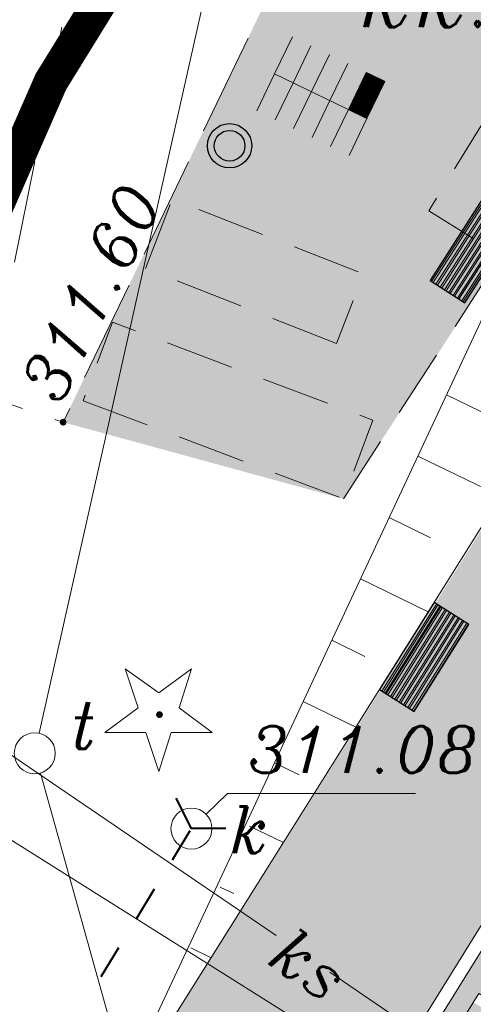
# Model space of a CAD drawing. Extents: x 4615668 to 9294084, y 5331114 to 10688993.
# Tile 136 of 181: x 4656428.97 to 4656435.6, y 5335104.4 to 5335118.77. Entities that reach past the tile are written whole.
import ezdxf
from ezdxf.enums import TextEntityAlignment as Align

# ---------------------------------------------------------------- set-up
doc = ezdxf.new("R2010")
doc.units = 0
doc.header["$MEASUREMENT"] = 0
for name, pattern in [('DASHDOT', [25.4, 12.7, -6.35, 0, -6.35]), ('KTCR', [1.5, 1, -0.5]), ('KTJZ01', [2, 1.5, -0.5]), ('l266_500', [1, 0.5, -0.5]), ('l423_500', [2, 1.5, -0.5]), ('l424_500', [1.5, 1, -0.5])]:
    doc.linetypes.add(name, pattern=pattern)
for name, color, linetype, lineweight in [('A_SZRAF', 253, 'Continuous', 5), ('A_widok', 8, 'Continuous', 0), ('chodnik', 7, 'l423_500', 13), ('jezdnia', 7, 'l424_500', 13), ('k', 7, 'Continuous', 13), ('k_elem_naziemne', 7, 'Continuous', 13), ('k_opis', 7, 'Continuous', 13), ('k_rzedne', 7, 'Continuous', 13), ('opisy_drog', 7, 'Continuous', 13), ('pkt_wys', 7, 'Continuous', 13), ('przepust', 7, 'l266_500', 40), ('t', 7, 'Continuous', 13), ('t_elem_naziemne', 7, 'Continuous', 13), ('w', 7, 'Continuous', 13), ('w_rzedne', 7, 'Continuous', 13), ('zielen', 7, 'Continuous', 13)]:
    doc.layers.add(name, color=color, linetype=linetype, lineweight=lineweight)
for name, color, linetype in [('hatcz', 253, 'Continuous'), ('OPIS', 7, 'Continuous'), ('proj_tt_ww', 5, 'Continuous'), ('projekt', 202, 'Continuous'), ('teren', 252, 'Continuous')]:
    doc.layers.add(name, color=color, linetype=linetype)
doc.styles.add('Style-ITALIC_1250', font='ITALIC_1250.shx')
doc.styles.add('txt', font='TXT', dxfattribs={"height": 0.2})

# ---------------------------------------------------------------- blocks, each defined once
blk = doc.blocks.new('506_5_1')
at = {"layer": 't_elem_naziemne', "color": 7, "linetype": 'Continuous', "lineweight": 13}
blk.add_circle((0, 0), 0.3, dxfattribs=at)
blk = doc.blocks.new('506_5')
at = {"layer": 'k_elem_naziemne', "color": 24, "linetype": 'Continuous', "lineweight": 13}
blk.add_circle((0, 0), 0.3, dxfattribs=at)
blk = doc.blocks.new('921_5')
at = {"layer": 'zielen', "linetype": 'Continuous', "lineweight": 13}
h = blk.add_hatch(color=96, dxfattribs=at)
edge = h.paths.add_edge_path()
edge.add_arc((0, 0), 0.05, 0, 360)
at = {"layer": 'zielen', "color": 96, "linetype": 'Continuous', "lineweight": 13, "flags": 128}
blk.add_lwpolyline([(-0.01, -0.83), (0.17, -0.26), (0.77, -0.26), (0.29, 0.1), (0.47, 0.67), (-0.01, 0.32), (-0.5, 0.67), (-0.31, 0.1), (-0.8, -0.26), (-0.2, -0.26)], close=True, dxfattribs=at)
blk = doc.blocks.new('801_5')
at = {"layer": 'pkt_wys', "linetype": 'Continuous', "lineweight": 13}
h = blk.add_hatch(color=7, dxfattribs=at)
edge = h.paths.add_edge_path()
edge.add_arc((0, 0), 0.05, 0, 360)
blk = doc.blocks.new('G$C3390F2A0')
at = {"layer": 'chodnik', "color": 7, "linetype": 'KTCR', "lineweight": 13, "flags": 128}
for points in [[(103.508, 143.938), (105.809, 147.489), (110.247, 153.753)], [(116.626, 108.389), (114.554, 108.033), (114.554, 108.033), (114.554, 108.033), (106.236, 113.966), (96.717, 119.999), (93.715, 121.509), (92.12, 123.324), (91.281, 125.389), (91.337, 127.664), (91.881, 128.75), (95.101, 136.793), (95.101, 136.793), (98.306, 145.43), (99.411, 145.057)]]:
    blk.add_lwpolyline(points, dxfattribs=at)
for points in [[(107.932, 150.924), (105.809, 147.489), (104.754, 148.14), (106.878, 151.576)], [(103.405, 146.208), (100.613, 147.301), (101.009, 148.313), (103.801, 147.219)], [(99.702, 145.37), (103.508, 143.938), (103.94, 145.085), (100.133, 146.517)]]:
    blk.add_lwpolyline(points, close=True, dxfattribs=at)
at = {"layer": 'jezdnia', "color": 7, "linetype": 'KTJZ01', "lineweight": 13, "flags": 128}
for points in [[(98.306, 145.43), (100.157, 154.619), (99.991, 161.063), (99.991, 161.063)], [(114.426, 159.847), (107.518, 157.234), (104.849, 154.962), (102.693, 151.862), (99.411, 145.057)]]:
    blk.add_lwpolyline(points, dxfattribs=at)
at = {"layer": 'k', "color": 24, "linetype": 'Continuous', "lineweight": 13}
for p, q in [((98, 140.639), (102.524, 137.562)), ((103.308, 137.03), (107.731, 134.023))]:
    blk.add_line(p, q, dxfattribs=at)
at = {"layer": 'k_rzedne', "color": 24, "linetype": 'Continuous', "lineweight": 13, "flags": 128}
blk.add_lwpolyline([(101.501, 139.335), (101.812, 139.639), (104.563, 139.639)], dxfattribs=at)
at = {"layer": 'przepust', "color": 7, "linetype": 'Continuous', "lineweight": 40}
for p, q in [((101.009, 138.671), (101.27, 139.097)), ((100.488, 137.818), (100.748, 138.244)), ((99.966, 136.964), (100.227, 137.391))]:
    blk.add_line(p, q, dxfattribs=at)
at = {"layer": 'przepust', "color": 7, "linetype": 'Continuous', "lineweight": 40, "flags": 128}
blk.add_lwpolyline([(101.787, 139.128), (101.287, 139.125), (101.062, 139.571)], dxfattribs=at)
at = {"layer": 't', "color": 30, "linetype": 'Continuous', "lineweight": 13, "flags": 128}
for points in [[(99.063, 140.518), (104.126, 163.066)], [(101.391, 126.947), (100.722, 134.063), (99.078, 139.935)]]:
    blk.add_lwpolyline(points, dxfattribs=at)
at = {"layer": 'w', "color": 160, "linetype": 'Continuous', "lineweight": 13, "flags": 128}
blk.add_lwpolyline([(96.743, 140.336), (98.365, 139.138), (107.387, 133.466)], dxfattribs=at)
at = {"layer": 'k_elem_naziemne', "color": 24, "linetype": 'Continuous', "lineweight": 13, "rotation": 308.3798370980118}
blk.add_blockref('506_5', (101.287, 139.125), dxfattribs=at)
at = {"layer": 'pkt_wys', "color": 7, "linetype": 'Continuous', "lineweight": 13}
blk.add_blockref('801_5', (99.411, 145.057), dxfattribs=at)
at = {"layer": 't_elem_naziemne', "color": 7, "linetype": 'Continuous', "lineweight": 13, "rotation": 287.2078462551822}
blk.add_blockref('506_5_1', (98.997, 140.224), dxfattribs=at)
at = {"layer": 'zielen', "color": 96, "linetype": 'Continuous', "lineweight": 13}
blk.add_blockref('921_5', (100.819, 140.788), dxfattribs=at)
at = {"layer": 'k_elem_naziemne', "color": 24, "linetype": 'Continuous', "lineweight": 13, "style": 'Style-ITALIC_1250'}
blk.add_text('k', height=0.68, dxfattribs=at).set_placement((101.842, 138.768))
at = {"layer": 'k_opis', "color": 24, "linetype": 'Continuous', "lineweight": 13, "insert": (102.368, 137.171), "char_height": 0.68, "attachment_point": 7, "rotation": 325.7893, "line_spacing_factor": 0.722892, "style": 'txt'}
blk.add_mtext('\\FITALIC_1250.shx;ks', dxfattribs=at)
at = {"layer": 'k_rzedne', "color": 24, "linetype": 'Continuous', "lineweight": 13, "style": 'Style-ITALIC_1250'}
blk.add_text('311.08', height=0.68, dxfattribs=at).set_placement((102.112, 139.939))
at = {"layer": 'opisy_drog', "color": 7, "linetype": 'Continuous', "lineweight": 13, "style": 'Style-ITALIC_1250'}
blk.add_text('kk.', height=0.94, dxfattribs=at).set_placement((104.765, 151.295), align=Align.MIDDLE_CENTER)
at = {"layer": 'pkt_wys', "color": 7, "linetype": 'Continuous', "lineweight": 13, "style": 'Style-ITALIC_1250'}
blk.add_text('311.60', height=0.68, rotation=63.2962, dxfattribs=at).set_placement((99.362, 145.288))
at = {"layer": 't_elem_naziemne', "color": 7, "linetype": 'Continuous', "lineweight": 13, "style": 'Style-ITALIC_1250'}
blk.add_text('t', height=0.68, dxfattribs=at).set_placement((99.498, 140.288))
blk = doc.blocks.new('G$C7BE39422')
at = {"layer": 'OPIS', "lineweight": 0, "ltscale": 40, "transparency": 33554687}
h = blk.add_hatch(color=256, dxfattribs=at)
h.dxf.hatch_style = 1
h.paths.add_polyline_path([(266, 1362.5), (266, 1214), (281, 1214), (281, 1375.5), (266, 1375.5)])
h.paths.add_polyline_path([(281, 1375.5), (281, 1214), (296, 1214), (296, 1375.5)])
h.paths.add_polyline_path([(281, 1184), (281, 1049), (296, 1049), (296, 1184)])
h.paths.add_polyline_path([(266, 1119), (246, 1119), (246, 1109), (246, 1089), (266, 1089), (266, 1049), (281, 1049), (281, 1184), (266, 1184)])
h.paths.add_polyline_path([(86, 999), (86, 1088.9), (96, 1088.9), (96, 1109), (96, 1119), (86, 1119), (86, 1134), (86, 1184), (86, 1214), (71, 1214), (71, 999)])
h.paths.add_polyline_path([(56, 999), (62, 999), (62.5, 999), (71, 999), (71, 1214), (56, 1214), (56, 999)])
h.paths.add_polyline_path([(86, 584), (86, 664), (86, 679), (96, 679), (96, 689), (96, 709), (86, 709), (86, 799), (71, 799), (71, 584)])
h.paths.add_polyline_path([(71, 584), (71, 799), (62, 799), (56, 799), (56, 584)])
h.paths.add_polyline_path([(281, 614), (281, 749), (266, 749), (266, 709), (246, 709), (246, 689), (246, 679), (266, 679), (266, 614)])
h.paths.add_polyline_path([(296, 749), (281, 749), (281, 614), (296, 614)])
at = {"layer": 'OPIS', "color": 251, "lineweight": 0, "ltscale": 40}
blk.add_lwpolyline([(86, 1119), (86, 1214), (56, 1214), (56, 584), (86, 584), (86, 679), (96, 679), (96, 709), (86, 709), (86, 799)], dxfattribs=at)
at = {"layer": 'OPIS', "lineweight": 0, "ltscale": 40}
blk.add_lwpolyline([(36, 801), (36, 564), (86, 564)], dxfattribs=at)
blk = doc.blocks.new('G$C21B962D8')
at = {"layer": 'A_widok', "color": 251}
for p, q in [((11.333, 25.449), (11.994, 25.129)), ((10.914, 24.553), (12.125, 23.968)), ((10.495, 23.658), (11.101, 23.365)), ((10.076, 22.763), (11.067, 22.284)), ((9.657, 21.868), (10.142, 21.633)), ((9.238, 20.973), (10.009, 20.6)), ((8.819, 20.078), (9.182, 19.902)), ((8.455, 19.156), (8.95, 18.916)), ((8.025, 18.266), (8.223, 18.17)), ((7.595, 17.376), (7.892, 17.232))]:
    blk.add_line(p, q, dxfattribs=at)
for points in [[(6.305, 14.707), (12.152, 27.198), (12.152, 27.198), (15.219, 32.153), (29.62, 24.584), (29.62, 24.584), (33.741, 18.822), (18.503, 0)], [(5.989, 14.205), (14.28, 27.396), (14.912, 28.337), (14.912, 28.337)]]:
    blk.add_lwpolyline(points, dxfattribs=at)
blk = doc.blocks.new('G$C6D33AC69')
at = {"lineweight": 0, "ltscale": 40, "transparency": 33554687}
h = blk.add_hatch(dxfattribs=at)
h.set_pattern_fill('ANSI32', color=256, scale=0.2, angle=135)
h.set_pattern_definition([(180, (-4669499.234824, -5336566.323886), (-9e-18, -0.075), []), (180, (-4669499.259824, -5336566.298886), (-9e-18, -0.075), [])])
h.paths.add_polyline_path([(0, 0), (1.5, 0), (1.5, 0.6), (0, 0.6)])
at = {"layer": 'proj_tt_ww'}
for p, q in [((0, 0.1), (1.5, 0.1)), ((0, 0), (1.5, 0))]:
    blk.add_line(p, q, dxfattribs=at)
blk.add_lwpolyline([(0, 0), (1.5, 0), (1.5, 0.6), (0, 0.6)], close=True, dxfattribs=at)
blk = doc.blocks.new('G$CD33C5B22')
at = {"lineweight": 0, "ltscale": 40}
for p, q in [((0.3, 0.6), (0.3, 0)), ((0.6, 0.6), (0.6, 0)), ((0.9, 0.6), (0.9, 0)), ((1.2, 0.6), (1.2, 0))]:
    blk.add_line(p, q, dxfattribs=at)
blk.add_lwpolyline([(0, 0.6), (0, 0), (1.5, 0), (1.5, 0.6)], dxfattribs=at)
blk = doc.blocks.new('G$C6E1C749E')
at = {"lineweight": 0, "ltscale": 40, "transparency": 33554687}
h = blk.add_hatch(dxfattribs=at)
h.set_pattern_fill('ANSI31', color=256, scale=0.01)
h.set_pattern_definition([(45, (-4669499.6672298, -5336561.0792724), (-0.00088388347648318, 0.00088388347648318), [])])
h.paths.add_polyline_path([(1.2, 0), (1.5, 0), (1.5, 0.6), (1.2, 0.6)])
at = {"lineweight": 0, "ltscale": 40}
blk.add_lwpolyline([(1.2, 0), (1.5, 0), (1.5, 0.6), (1.2, 0.6)], close=True, dxfattribs=at)
blk.add_blockref('G$CD33C5B22', (0, 0), dxfattribs=at)

msp = doc.modelspace()

# ---------------------------------------------------------------- hatches: boundary and pattern name
at = {"layer": 'A_SZRAF', "lineweight": 0, "transparency": 33554687}
h = msp.add_hatch(dxfattribs=at)
h.set_pattern_fill('HONEY', color=256)
h.set_pattern_definition([(0, (-63358.22259, 25026.95728), (0.1875, 0.108253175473), [0.125, -0.25]), (120, (-63358.22259, 25026.95728), (-0.1875, 0.108253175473), [0.125, -0.25]), (60, (-63358.22259, 25026.95728), (6e-17, 0.2165063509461), [-0.25, 0.125])])
h.paths.add_polyline_path([(4656438.098, 5335118.377), (4656437.305, 5335117.103), (4656438.791, 5335116.179), (4656429.868, 5335102.047), (4656425.038, 5335103.98), (4656423.879, 5335101.083), (4656427.851, 5335099.493), (4656428.583, 5335096.384), (4656442.382, 5335087.842), (4656454.354, 5335107.083), (4656448.664, 5335110.623), (4656449.193, 5335111.474), (4656438.098, 5335118.377)], is_closed=False)
h.paths.add_polyline_path([(4656438.195, 5335109.528), (4656438.62, 5335109.264), (4656438.091, 5335108.415), (4656439.45, 5335107.57), (4656442.831, 5335113.004), (4656452.894, 5335106.743), (4656443.649, 5335091.884), (4656433.586, 5335098.145), (4656436.971, 5335103.586), (4656435.608, 5335104.424), (4656435.08, 5335103.575), (4656434.656, 5335103.84)], flags=16)
at = {"layer": 'hatcz', "lineweight": 0, "transparency": 33554687}
h = msp.add_hatch(dxfattribs=at)
h.set_pattern_fill('AR-CONC', color=256, scale=0.1)
h.set_pattern_definition([(50, (-11889.38753, -1756.1574), (0.7172601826, -0.062752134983), [0.075, -0.825]), (355, (-11889.3875, -1756.1574), (-0.13875133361, 0.7521921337), [0.06, -0.66]), (100.45144446, (-11889.32776, -1756.16264), (0.57850884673, 0.68943999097), [0.063740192, -0.701142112]), (46.1842, (-11889.3875, -1755.9574), (1.06724133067, -0.16551928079), [0.1125, -1.2375]), (96.63563549, (-11889.2986, -1755.9712), (0.93466194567, 0.97411860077), [0.095610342, -1.05171376]), (351.18416399, (-11889.3875, -1755.9574), (0.93466194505, 0.97411860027), [0.09, -0.990000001]), (21, (-11889.28753, -1756.0074), (0.59690705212, -0.402618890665), [0.075, -0.825]), (326, (-11889.2875, -1756.0074), (0.24331533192, 0.72515004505), [0.06, -0.66]), (71.45144474, (-11889.2378, -1756.04096), (0.84022237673, 0.322531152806), [0.06374019, -0.701142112]), (37.5, (-11889.38753, -1756.1574), (0.012159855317, 0.332893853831), [0, -0.652, 0, -0.67, 0, -0.6625]), (7.5, (-11889.38753, -1756.1574), (0.263069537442, 0.394411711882), [0, -0.382, 0, -0.637, 0, -0.2525]), (327.5, (-11889.61053, -1756.1574), (0.533822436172, -0.022554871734), [0, -0.25, 0, -0.78, 0, -1.035]), (317.5, (-11889.71053, -1756.1574), (0.583186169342, 0.100104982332), [0, -0.325, 0, -0.518, 0, -0.735])])
edge = h.paths.add_edge_path()
edge.add_line((4656434.374, 5335111.5), (4656429.608, 5335112.893))
edge.add_line((4656429.608, 5335112.893), (4656432.89, 5335119.698))
edge.add_line((4656432.89, 5335119.698), (4656435.046, 5335122.798))
edge.add_line((4656435.046, 5335122.798), (4656437.715, 5335125.07))
edge.add_line((4656437.715, 5335125.07), (4656439.339, 5335125.684))
edge.add_line((4656439.339, 5335125.684), (4656442.032, 5335123.859))
edge.add_line((4656442.032, 5335123.859), (4656438.098, 5335118.377))
edge.add_line((4656438.098, 5335118.377), (4656435.76, 5335114.925))
edge.add_line((4656435.76, 5335114.925), (4656433.706, 5335111.774))
edge.add_line((4656433.706, 5335111.774), (4656429.608, 5335112.893))
at = {"layer": 'teren'}
h = msp.add_hatch(color=256, dxfattribs=at)
h.dxf.hatch_style = 1
edge = h.paths.add_edge_path()
edge.add_arc((4656432.042, 5335116.928), 0.224, 0, 360)

# ---------------------------------------------------------------- linework, layer by layer
at = {"lineweight": 0, "ltscale": 40}
msp.add_lwpolyline([(4656435.031, 5335110.261), (4656434.233, 5335108.991), (4656434.741, 5335108.672), (4656435.539, 5335109.942)], close=True, dxfattribs=at)
at = {"layer": 'proj_tt_ww'}
for radius in [0.324, 0.224]:
    msp.add_circle((4656432.042, 5335116.928), radius, dxfattribs=at)
at = {"layer": 'projekt', "linetype": 'DASHDOT', "lineweight": 0, "ltscale": 0.1, "const_width": 0.5}
msp.add_lwpolyline([(4656417.162, 5335089.863), (4656424.98, 5335084.333), (4656439.714, 5335077.529), (4656466.49, 5335110.145), (4656441.636, 5335129.458), (4656433.456, 5335124.379), (4656429.429, 5335117.861), (4656417.162, 5335089.863)], dxfattribs=at)

# ---------------------------------------------------------------- block references
at = {"lineweight": 0, "ltscale": 40}
msp.add_blockref('G$C21B962D8', (4656423.879, 5335087.842), dxfattribs=at)
for name, p, rotation in [('G$CD33C5B22', (4656432.699, 5335117.979), 334.2207800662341), ('G$C6E1C749E', (4656432.699, 5335117.979), 334.2207800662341), ('G$CD33C5B22', (4656434.05, 5335117.327), 154.2207800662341), ('G$C6D33AC69', (4656435.479, 5335114.636), 57.32851583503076), ('G$C6D33AC69', (4656435.031, 5335110.261), 237.8502126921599)]:
    msp.add_blockref(name, p, dxfattribs=dict(at, rotation=rotation))
at = {"lineweight": 0, "ltscale": 40, "xscale": 0.01, "yscale": 0.01, "zscale": 0.01, "rotation": 328.1115445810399}
msp.add_blockref('G$C7BE39422', (4656431.37, 5335099.241), dxfattribs=at)
at = {"layer": 'w_rzedne', "color": 160, "linetype": 'Continuous', "lineweight": 13}
msp.add_blockref('G$C3390F2A0', (4656330.198, 5334967.836), dxfattribs=at)

doc.saveas('drawing.dxf')
